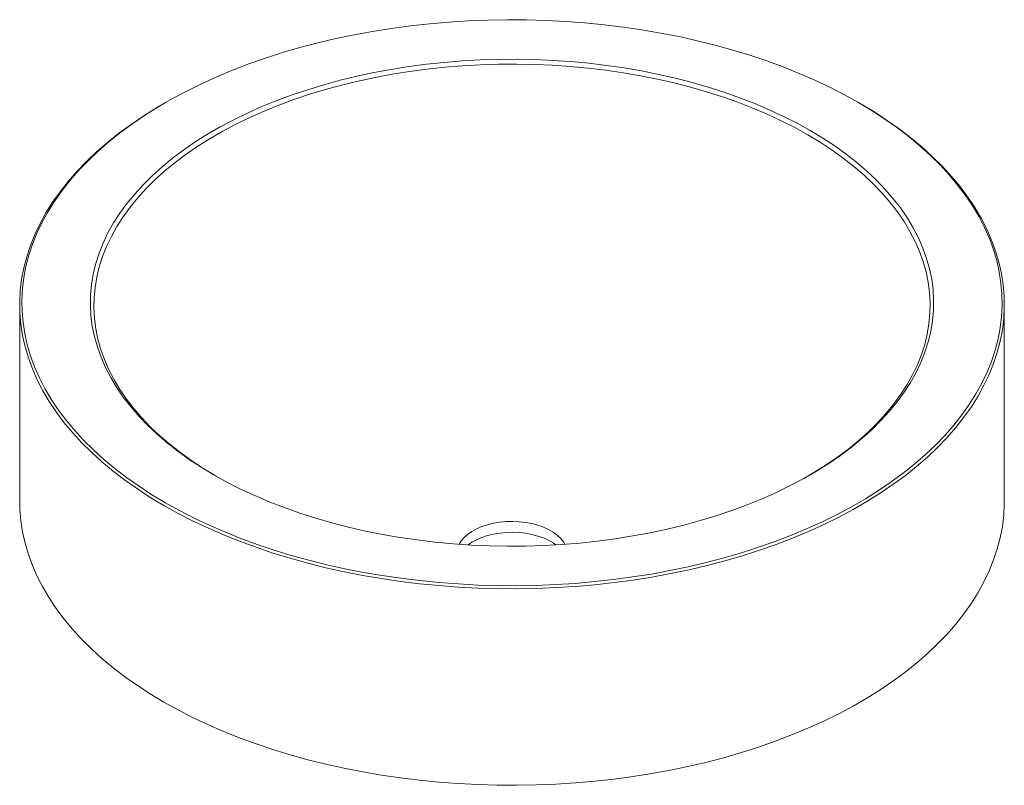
# Paper-space layout '_Isometrico' of a CAD drawing. Header units: millimetres. Extents: x -223 to 223, y -105 to 242.
import ezdxf

# ---------------------------------------------------------------- set-up
doc = ezdxf.new("R2010")
doc.units = ezdxf.units.MM

psp = doc.layouts.new('_Isometrico')

# ---------------------------------------------------------------- linework, layer by layer
at = {"color": 7, "linetype": 'Continuous', "lineweight": 15}
for p, q in [((-157, 204.11), (-157.71, 203.7)), ((157.71, 203.7), (157, 204.11)), ((-223, 112.68), (-223, 23.68)), ((223, 23.68), (223, 112.68))]:
    psp.add_line(p, q, dxfattribs=at)
at = {"color": 7, "linetype": 'Continuous', "lineweight": 15, "flags": 128}
for points in [[(156.98, 204.12), (150.61, 207.65), (144.01, 211.03), (137.18, 214.26), (130.13, 217.33), (122.88, 220.24), (115.43, 222.97), (107.8, 225.53), (100, 227.92), (92.04, 230.12), (83.94, 232.14), (75.7, 233.98), (67.34, 235.62), (58.88, 237.07), (50.32, 238.32), (41.69, 239.38), (32.98, 240.23), (24.23, 240.89), (15.44, 241.35), (6.62, 241.6), (-2.21, 241.65), (-11.03, 241.5), (-19.84, 241.14), (-28.61, 240.59), (-37.34, 239.83), (-46.01, 238.87), (-54.61, 237.72), (-63.12, 236.37), (-71.53, 234.82), (-79.83, 233.08), (-88, 231.16), (-96.04, 229.04), (-103.92, 226.75), (-111.64, 224.27), (-119.18, 221.62), (-126.53, 218.8), (-133.68, 215.82), (-140.62, 212.67), (-147.34, 209.36), (-153.83, 205.9), (-160.07, 202.3), (-166.06, 198.56), (-171.78, 194.68), (-177.24, 190.67), (-182.41, 186.54), (-187.3, 182.3), (-191.89, 177.95), (-196.18, 173.49), (-200.15, 168.94), (-203.81, 164.3), (-207.15, 159.59), (-210.16, 154.79), (-212.84, 149.94), (-215.18, 145.03), (-217.18, 140.06), (-218.84, 135.06), (-220.15, 130.02), (-221.11, 124.95), (-221.73, 119.87), (-221.99, 114.77), (-221.9, 109.68), (-221.46, 104.59), (-220.67, 99.51), (-219.54, 94.46), (-218.05, 89.43), (-216.22, 84.45), (-214.05, 79.51), (-211.54, 74.62), (-208.7, 69.8), (-205.52, 65.04), (-202.02, 60.37), (-198.2, 55.77), (-194.07, 51.27), (-189.63, 46.86), (-184.89, 42.56), (-179.86, 38.38), (-174.55, 34.31), (-168.95, 30.36), (-163.09, 26.55), (-156.98, 22.88), (-150.61, 19.35), (-144.01, 15.96), (-137.18, 12.74), (-130.13, 9.67), (-122.88, 6.76), (-115.43, 4.03), (-107.8, 1.46), (-100, -0.92), (-92.04, -3.13), (-83.94, -5.15), (-75.7, -6.98), (-67.34, -8.62), (-58.88, -10.07), (-50.32, -11.32), (-41.69, -12.38), (-32.98, -13.24), (-24.23, -13.89), (-15.44, -14.35), (-6.62, -14.6), (2.21, -14.65), (11.03, -14.5), (19.84, -14.15), (28.61, -13.59), (37.34, -12.83), (46.01, -11.88), (54.61, -10.72), (63.12, -9.37), (71.53, -7.82), (79.83, -6.09), (88, -4.16), (96.04, -2.05), (103.92, 0.25), (111.64, 2.72), (119.18, 5.37), (126.53, 8.19), (133.68, 11.18), (140.62, 14.33), (147.34, 17.64), (153.83, 21.09), (160.07, 24.7), (166.06, 28.44), (171.78, 32.32), (177.24, 36.33), (182.41, 40.46), (187.3, 44.7), (191.89, 49.05), (196.18, 53.51), (200.15, 58.06), (203.81, 62.7), (207.15, 67.41), (210.16, 72.2), (212.84, 77.06), (215.18, 81.97), (217.18, 86.94), (218.84, 91.94), (220.15, 96.98), (221.11, 102.05), (221.73, 107.13), (221.99, 112.23), (221.9, 117.32), (221.46, 122.41), (220.67, 127.49), (219.54, 132.54), (218.05, 137.56), (216.22, 142.55), (214.05, 147.49), (211.54, 152.37), (208.7, 157.2), (205.52, 161.95), (202.02, 166.63), (198.2, 171.23), (194.07, 175.73), (189.63, 180.14), (184.89, 184.43), (179.86, 188.62), (174.55, 192.69), (168.95, 196.63), (163.09, 200.45), (156.98, 204.12)], [(135.06, 191.47), (140.74, 188.04), (146.17, 184.48), (151.32, 180.78), (156.2, 176.96), (160.78, 173.02), (165.07, 168.97), (169.05, 164.82), (172.72, 160.58), (176.07, 156.24), (179.09, 151.83), (181.78, 147.35), (184.13, 142.8), (186.15, 138.2), (187.81, 133.55), (189.13, 128.87), (190.11, 124.16), (190.72, 119.43), (190.99, 114.69), (190.9, 109.94), (190.46, 105.2), (189.66, 100.48), (188.52, 95.78), (187.02, 91.12), (185.18, 86.49), (183, 81.92), (180.47, 77.4), (177.62, 72.95), (174.43, 68.58), (170.92, 64.29), (167.1, 60.09), (162.96, 55.99), (158.52, 51.99), (153.79, 48.11), (148.78, 44.36), (143.49, 40.72), (137.93, 37.23), (132.12, 33.87), (126.06, 30.67), (119.77, 27.61), (113.26, 24.72), (106.54, 21.98), (99.62, 19.42), (92.52, 17.04), (85.24, 14.83), (77.81, 12.8), (70.24, 10.96), (62.53, 9.31), (54.71, 7.86), (46.78, 6.6), (38.77, 5.53), (30.69, 4.67), (22.55, 4.01), (14.37, 3.55), (6.16, 3.29), (-2.05, 3.24), (-10.27, 3.4), (-18.47, 3.75), (-26.63, 4.31), (-34.74, 5.08), (-42.79, 6.04), (-50.76, 7.2), (-58.63, 8.56), (-66.4, 10.11), (-74.04, 11.86), (-81.55, 13.79), (-88.9, 15.91), (-96.09, 18.21), (-103.11, 20.68), (-109.93, 23.33), (-116.54, 26.14), (-122.95, 29.12), (-129.12, 32.25), (-135.06, 35.53), (-140.74, 38.96), (-146.17, 42.52), (-151.32, 46.22), (-156.2, 50.04), (-160.78, 53.98), (-165.07, 58.03), (-169.05, 62.18), (-172.72, 66.42), (-176.07, 70.76), (-179.09, 75.17), (-181.78, 79.65), (-184.13, 84.2), (-186.15, 88.8), (-187.81, 93.44), (-189.13, 98.13), (-190.11, 102.84), (-190.72, 107.57), (-190.99, 112.31), (-190.9, 117.06), (-190.46, 121.8), (-189.66, 126.52), (-188.52, 131.22), (-187.02, 135.88), (-185.18, 140.51), (-183, 145.08), (-180.47, 149.6), (-177.62, 154.05), (-174.43, 158.42), (-170.92, 162.71), (-167.1, 166.91), (-162.96, 171.01), (-158.52, 175), (-153.79, 178.88), (-148.78, 182.64), (-143.49, 186.27), (-137.93, 189.77), (-132.12, 193.13), (-126.06, 196.33), (-119.77, 199.39), (-113.26, 202.28), (-106.54, 205.01), (-99.62, 207.57), (-92.52, 209.96), (-85.24, 212.17), (-77.81, 214.2), (-70.24, 216.04), (-62.53, 217.69), (-54.71, 219.14), (-46.78, 220.4), (-38.77, 221.47), (-30.69, 222.33), (-22.55, 222.99), (-14.37, 223.45), (-6.16, 223.7), (2.05, 223.75), (10.27, 223.6), (18.47, 223.24), (26.63, 222.68), (34.74, 221.92), (42.79, 220.96), (50.76, 219.8), (58.63, 218.44), (66.4, 216.88), (74.04, 215.14), (81.55, 213.21), (88.9, 211.09), (96.09, 208.79), (103.11, 206.32), (109.93, 203.67), (116.54, 200.86), (122.95, 197.88), (129.12, 194.75), (135.06, 191.47)], [(134.52, 35.22), (136.79, 36.57), (142.3, 40.03), (147.55, 43.64), (152.52, 47.36), (157.21, 51.21), (161.61, 55.17), (165.71, 59.24), (169.51, 63.4), (172.99, 67.66), (176.14, 72), (178.98, 76.41), (181.48, 80.89), (183.65, 85.42), (185.47, 90.01), (186.96, 94.64), (188.09, 99.3), (188.88, 103.98), (189.32, 108.68), (189.41, 113.38), (189.14, 118.09), (188.53, 122.78), (187.57, 127.45), (186.26, 132.09), (184.6, 136.7), (182.61, 141.26), (180.27, 145.77), (177.6, 150.22), (174.61, 154.59), (171.28, 158.89), (167.65, 163.1), (163.7, 167.22), (159.45, 171.23), (154.9, 175.14), (150.07, 178.93), (144.96, 182.59), (139.58, 186.13), (133.94, 189.53), (128.05, 192.78), (121.93, 195.89), (115.58, 198.84), (109.02, 201.63), (102.25, 204.25), (95.3, 206.71), (88.16, 208.99), (80.87, 211.09), (73.43, 213), (65.85, 214.73), (58.15, 216.27), (50.34, 217.62), (42.43, 218.77), (34.45, 219.73), (26.41, 220.49), (18.31, 221.04), (10.18, 221.4), (2.04, 221.55), (-6.11, 221.5), (-14.25, 221.24), (-22.36, 220.79), (-30.44, 220.13), (-38.45, 219.28), (-46.39, 218.22), (-54.25, 216.97), (-62.01, 215.53), (-69.65, 213.89), (-77.17, 212.07), (-84.54, 210.06), (-91.75, 207.87), (-98.8, 205.5), (-105.66, 202.96), (-112.32, 200.25), (-118.78, 197.38), (-125.02, 194.35), (-131.02, 191.17), (-136.79, 187.85), (-142.3, 184.38), (-147.55, 180.78), (-152.52, 177.05), (-157.21, 173.2), (-161.61, 169.24), (-165.71, 165.17), (-169.51, 161.01), (-172.99, 156.75), (-176.14, 152.42), (-178.98, 148), (-181.48, 143.53), (-183.65, 138.99), (-185.47, 134.4), (-186.96, 129.78), (-188.09, 125.12), (-188.88, 120.43), (-189.32, 115.73), (-189.41, 111.03), (-189.14, 106.33), (-188.53, 101.63), (-187.57, 96.96), (-186.26, 92.32), (-184.6, 87.71), (-182.61, 83.15), (-180.27, 78.64), (-177.6, 74.19), (-174.61, 69.82), (-171.28, 65.52), (-167.65, 61.31), (-163.7, 57.19), (-159.45, 53.18), (-154.9, 49.27), (-150.07, 45.48), (-144.96, 41.82), (-139.58, 38.28), (-134.52, 35.22)], [(157.68, 203.71), (163.83, 200.02), (169.71, 196.19), (175.33, 192.23), (180.67, 188.14), (185.73, 183.94), (190.49, 179.62), (194.94, 175.19), (199.1, 170.67), (202.93, 166.06), (206.45, 161.36), (209.64, 156.58), (212.49, 151.73), (215.01, 146.83), (217.2, 141.86), (219.03, 136.86), (220.52, 131.81), (221.67, 126.73), (222.46, 121.63), (222.9, 116.52), (222.99, 111.4), (222.72, 106.29), (222.11, 101.18), (221.14, 96.09), (219.82, 91.03), (218.16, 86), (216.15, 81.01), (213.8, 76.08), (211.11, 71.2), (208.08, 66.39), (204.73, 61.65), (201.05, 56.99), (197.06, 52.42), (192.75, 47.95), (188.14, 43.57), (183.23, 39.31), (178.04, 35.16), (172.56, 31.14), (166.8, 27.24), (160.79, 23.48), (154.52, 19.86), (148, 16.39), (141.26, 13.07), (134.28, 9.9), (127.1, 6.9), (119.71, 4.07), (112.14, 1.41), (104.39, -1.08), (96.47, -3.38), (88.4, -5.51), (80.19, -7.44), (71.86, -9.19), (63.41, -10.74), (54.86, -12.1), (46.22, -13.26), (37.51, -14.22), (28.74, -14.98), (19.93, -15.54), (11.08, -15.89), (2.22, -16.05), (-6.65, -16), (-15.51, -15.74), (-24.34, -15.28), (-33.13, -14.62), (-41.87, -13.76), (-50.55, -12.7), (-59.14, -11.44), (-67.64, -9.99), (-76.04, -8.34), (-84.31, -6.5), (-92.45, -4.47), (-100.45, -2.25), (-108.28, 0.14), (-115.95, 2.72), (-123.43, 5.47), (-130.72, 8.38), (-137.8, 11.47), (-144.66, 14.71), (-151.29, 18.11), (-157.68, 21.65), (-163.83, 25.34), (-169.71, 29.17), (-175.33, 33.13), (-180.67, 37.22), (-185.73, 41.43), (-190.49, 45.75), (-194.94, 50.17), (-199.1, 54.69), (-202.93, 59.31), (-206.45, 64.01), (-209.64, 68.79), (-212.49, 73.63), (-215.01, 78.54), (-217.2, 83.5), (-219.03, 88.51), (-220.52, 93.56), (-221.67, 98.63), (-222.46, 103.73), (-222.9, 108.84), (-222.99, 113.96), (-222.72, 119.08), (-222.11, 124.19), (-221.14, 129.27), (-219.82, 134.34), (-218.16, 139.36), (-216.15, 144.35), (-213.8, 149.29), (-211.11, 154.16), (-208.08, 158.98), (-204.73, 163.72), (-201.05, 168.37), (-197.06, 172.94), (-192.75, 177.42), (-188.14, 181.79), (-183.23, 186.06), (-178.04, 190.2), (-172.56, 194.23), (-166.8, 198.12), (-160.79, 201.88), (-157.71, 203.7)], [(223, 23.68), (222.99, 22.4), (222.72, 17.28), (222.11, 12.18), (221.14, 7.09), (219.82, 2.03), (218.16, -3), (216.15, -7.99), (213.8, -12.92), (211.11, -17.8), (208.08, -22.61), (204.73, -27.35), (201.05, -32.01), (197.06, -36.58), (192.75, -41.06), (188.14, -45.43), (183.23, -49.69), (178.04, -53.84), (172.56, -57.87), (166.8, -61.76), (160.79, -65.52), (154.52, -69.14), (148, -72.61), (141.26, -75.94), (134.28, -79.1), (127.1, -82.1), (119.71, -84.93), (112.14, -87.59), (104.39, -90.08), (96.47, -92.39), (88.4, -94.51), (80.19, -96.44), (71.86, -98.19), (63.41, -99.74), (54.86, -101.1), (46.22, -102.26), (37.51, -103.22), (28.74, -103.98), (19.93, -104.54), (11.08, -104.9), (2.22, -105.05), (-6.65, -105), (-15.51, -104.74), (-24.34, -104.29), (-33.13, -103.63), (-41.87, -102.77), (-50.55, -101.7), (-59.14, -100.45), (-67.64, -98.99), (-76.04, -97.34), (-84.31, -95.5), (-92.45, -93.47), (-100.45, -91.26), (-108.28, -88.86), (-115.95, -86.29), (-123.43, -83.54), (-130.72, -80.62), (-137.8, -77.54), (-144.66, -74.29), (-151.29, -70.9), (-157.68, -67.35), (-163.83, -63.66), (-169.71, -59.83), (-175.33, -55.87), (-180.67, -51.78), (-185.73, -47.58), (-190.49, -43.26), (-194.94, -38.83), (-199.1, -34.31), (-202.93, -29.69), (-206.45, -24.99), (-209.64, -20.22), (-212.49, -15.37), (-215.01, -10.46), (-217.2, -5.5), (-219.03, -0.49), (-220.52, 4.55), (-221.67, 9.63), (-222.46, 14.73), (-222.9, 19.84), (-223, 23.68)], [(23.97, 4.11), (23.3, 5.23), (22.07, 6.78), (20.53, 8.24), (18.69, 9.58), (16.6, 10.79), (14.27, 11.85), (11.74, 12.74), (9.05, 13.45), (6.23, 13.98), (3.32, 14.3), (0.37, 14.43), (-2.59, 14.35), (-5.51, 14.08), (-8.36, 13.6), (-11.08, 12.94), (-13.66, 12.09), (-16.04, 11.07), (-18.19, 9.9), (-20.09, 8.59), (-21.71, 7.15), (-23.03, 5.62), (-23.97, 4.11)], [(19.9, 3.84), (18.69, 4.68), (16.6, 5.89), (14.27, 6.95), (11.74, 7.84), (9.05, 8.55), (6.23, 9.08), (3.32, 9.4), (0.37, 9.53), (-2.59, 9.46), (-5.51, 9.18), (-8.36, 8.7), (-11.08, 8.04), (-13.66, 7.19), (-16.04, 6.17), (-18.19, 5), (-19.9, 3.84)]]:
    psp.add_lwpolyline(points, dxfattribs=at)

doc.saveas('drawing.dxf')
